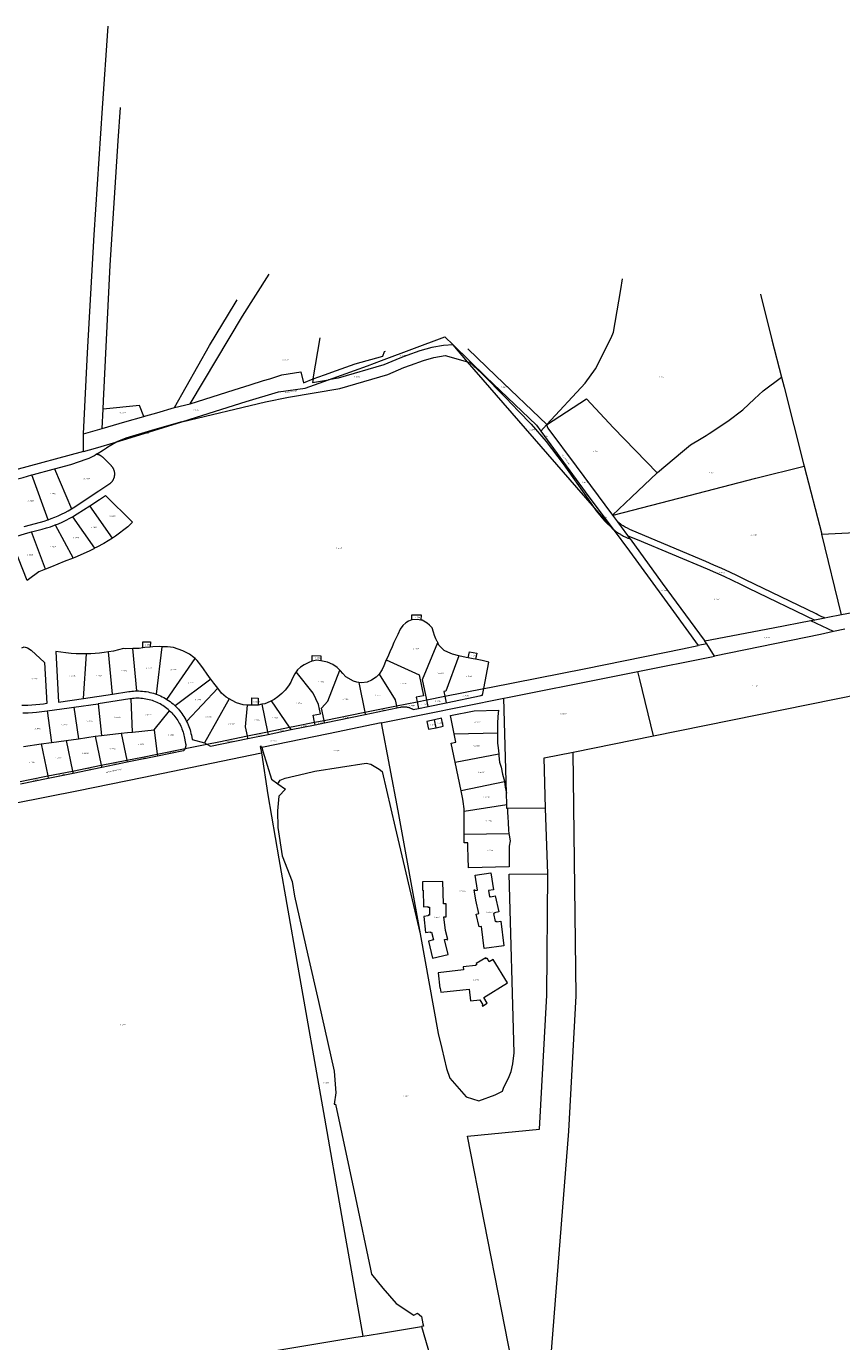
# Model space of a CAD drawing. Header units: metres. Extents: x 200548 to 205192, y 394703 to 399160.
# Tile 7 of 38: x 201547 to 202102, y 397797 to 398695. Entities that reach past the tile are written whole.
import ezdxf
from ezdxf.enums import TextEntityAlignment as Align
from ezdxf.lldxf.tags import DXFTag

# ---------------------------------------------------------------- set-up
doc = ezdxf.new("R2010")
doc.units = ezdxf.units.M
doc.layers.get('0').update_dxf_attribs({"lineweight": 25})
for name, color, linetype, lineweight in [('B-WE-KG-GRENS_PERCEEL-G', 150, 'KG-PERCEEL', 18), ('B-WE-KG-GRENS_PERCEEL-S', 150, 'Continuous', 25), ('B-WE-OG-BEBOUWING_STRAATNAAM-T18', 10, 'Continuous', 18)]:
    doc.layers.add(name, color=color, linetype=linetype, lineweight=lineweight)
doc.styles.add('NLCS-ISO', font='NLCS-ISO.ttf')
doc.styles.add('NLCS-ISO-M500-T18', font='NLCS-ISO.ttf', dxfattribs={"height": 0.9})
doc.styles.get("Standard").update_dxf_attribs({"font": 'NLCS-ISO.ttf'})
tags = doc.linetypes.add('KG-PERCEEL', pattern='A,5.5,-2,["P",Standard,S=1.8,R=0,X=-0.5,Y=-0.9],-2,5.5,-2,[5,NLCS.shx,S=0.75,R=0,X=0,Y=0],-2', length=19).pattern_tags.tags
tags[6] = DXFTag(74, 10)

# ---------------------------------------------------------------- blocks, each defined once
blk = doc.blocks.new('SKG-PERCEELNUMMER-SO')
at = {"style": 'NLCS-ISO', "oblique": 10, "flags": 1}
for tag, p in [('GEMEENTECODE', (0, 2.6)), ('PERCEELGROOTTE', (0, -2.4))]:
    blk.add_attdef(tag, text='', height=1.8, dxfattribs=at).set_placement(p, align=Align.MIDDLE_CENTER)
at = {"style": 'NLCS-ISO', "oblique": 10}
blk.add_attdef('SECTIE', text='', height=1.8, dxfattribs=at).set_placement((-0.5, 0), align=Align.MIDDLE_RIGHT)
blk.add_attdef('PERCEELNUMMER', text='', height=1.8, dxfattribs=at).set_placement((0.5, 0), align=Align.MIDDLE_LEFT)

msp = doc.modelspace()

# ---------------------------------------------------------------- linework, layer by layer
at = {"layer": 'B-WE-KG-GRENS_PERCEEL-G', "flags": 128}
for points in [[(201585.487, 398416.839), (201588.255, 398472.083), (201592.834, 398552.685), (201598.462, 398638.941), (201602.289, 398694.854)], [(201599.24, 398439.436), (201603.736, 398531.962), (201609.163, 398616.659), (201610.7, 398639.527)], [(201658.155, 398437.225), (201694.029, 398497.107), (201712.173, 398525.753)], [(201901.408, 398423.167), (201927.598, 398451.31), (201934.631, 398461.203), (201945.369, 398482.367), (201946.805, 398486.138), (201948.07, 398492.816), (201951.789, 398515.231), (201952.938, 398522.568)], [(202047.11, 398512.164), (202054.772, 398480.869), (202061.418, 398455.477)], [(201647.524, 398434.68), (201671.461, 398477.053), (201688.863, 398506.078), (201690.2, 398508.353)], [(201742.139, 398454.378), (201746.997, 398482.31)], [(201752.519, 398453.623), (201779.197, 398463.308), (201788.732, 398466.922), (201831.932, 398482.898), (201837.49, 398477.489)], [(201837.49, 398477.489), (201830.964, 398477.114), (201823.084, 398475.671), (201814.897, 398473.463), (201806.069, 398470.282), (201801.323, 398468.436), (201790.359, 398463.851), (201759.114, 398454.758), (201752.519, 398453.623)], [(201847.452, 398466.007), (201837.49, 398477.489)], [(201837.49, 398477.489), (201859.805, 398455.772), (201894.338, 398422.765), (201897.284, 398418.733)], [(201847.569, 398474.758), (201866.623, 398456.494), (201901.408, 398423.167)], [(201652.646, 398424.957), (201709.593, 398438.607), (201725.361, 398441.848), (201760.301, 398447.859), (201793.06, 398457.393), (201804.024, 398461.978), (201808.442, 398463.696), (201817.27, 398466.878), (201824.344, 398468.786), (201832.225, 398470.228), (201847.452, 398466.007)], [(201742.139, 398454.378), (201749.785, 398457.136), (201758.111, 398460.14), (201770.702, 398464.673), (201789.617, 398469.842), (201790.657, 398472.99), (201791.418, 398473.263)], [(201847.452, 398466.007), (201848.623, 398465.682), (201856.982, 398458.32), (201873.538, 398441.491), (201882.102, 398432.247), (201890.867, 398423.406), (201900.971, 398411.549), (201912.53, 398396.308), (201929.722, 398372.182), (201932.621, 398367.842)], [(201932.621, 398367.842), (201847.452, 398466.007)], [(201658.155, 398437.225), (201673.209, 398441.995), (201688.324, 398446.784), (201699.194, 398450.229), (201708.365, 398453.135), (201712.512, 398454.449), (201720.784, 398457.07), (201733.658, 398459.078), (201735.452, 398451.579), (201742.139, 398454.378)], [(201652.646, 398424.957), (201658.356, 398426.728), (201696.423, 398438.914), (201718.494, 398445.466), (201736.684, 398447.875), (201752.519, 398453.623)], [(201742.139, 398454.378), (201741.684, 398451.759), (201752.519, 398453.623)], [(201976.607, 398390.177), (201976.863, 398390.419), (201993.869, 398404.853), (201999.343, 398409.403), (202006.693, 398413.69), (202010.028, 398415.766), (202012.223, 398417.058), (202024.845, 398425.389), (202034.969, 398433.305), (202042.966, 398440.657), (202048.831, 398446.174), (202061.418, 398455.477)], [(202061.418, 398455.477), (202063.22, 398448.598), (202076.453, 398396.381), (202076.873, 398394.755)], [(201598.958, 398433.629), (201599.24, 398439.436)], [(201901.243, 398422.989), (201928.395, 398440.784), (201946.875, 398420.968), (201976.607, 398390.177)], [(201598.319, 398420.484), (201598.958, 398433.629)], [(201626.63, 398428.652), (201623.789, 398436.082), (201598.958, 398433.629)], [(201627.936, 398429.029), (201635.451, 398431.197), (201647.524, 398434.68)], [(201647.524, 398434.68), (201658.155, 398437.225)], [(201585.487, 398416.839), (201598.319, 398420.484)], [(201598.319, 398420.484), (201613.785, 398424.946), (201626.63, 398428.652)], [(201652.646, 398424.957), (201634.121, 398419.862), (201614.442, 398413.855), (201607.604, 398411.131)], [(201607.604, 398411.131), (201618.074, 398414.236), (201652.646, 398424.957)], [(201626.63, 398428.652), (201627.936, 398429.029)], [(201897.284, 398418.733), (201901.243, 398422.989)], [(201901.243, 398422.989), (201901.408, 398423.167)], [(201901.243, 398422.989), (201902.161, 398420.741), (201921.489, 398394.793), (201946.299, 398361.268)], [(201585.475, 398404.846), (201585.49, 398411.84), (201585.487, 398416.839)], [(201897.284, 398418.733), (201930.061, 398373.898), (201946.645, 398351.678)], [(201585.475, 398404.846), (201538.404, 398391.977), (201485.622, 398377.547), (201415.023, 398358.245), (201415.575, 398355.72)], [(201565.753, 398392.874), (201576.977, 398395.808), (201588.106, 398399.726), (201589.289, 398400.269), (201590.256, 398400.733), (201591.653, 398401.435), (201592.516, 398401.888), (201593.182, 398402.248), (201593.65, 398402.506), (201594.278, 398402.869)], [(201585.475, 398404.846), (201593.671, 398406.999), (201607.604, 398411.131)], [(201594.278, 398402.869), (201595.547, 398403.602), (201596.738, 398404.331), (201597.418, 398404.786), (201599.105, 398405.874), (201601.236, 398407.304), (201602.208, 398407.956), (201607.604, 398411.131)], [(201605.268, 398394.09), (201605.099, 398394.308), (201604.922, 398394.52), (201604.738, 398394.726), (201604.546, 398394.925), (201598.897, 398400.602), (201598.699, 398400.794), (201598.494, 398400.979), (201598.283, 398401.157), (201598.066, 398401.327), (201597.844, 398401.49), (201597.615, 398401.645), (201597.382, 398401.792), (201597.143, 398401.93), (201596.9, 398402.06), (201596.652, 398402.182), (201596.401, 398402.294), (201596.145, 398402.398), (201595.886, 398402.493), (201595.624, 398402.579), (201595.359, 398402.656), (201595.092, 398402.723), (201594.822, 398402.781), (201594.551, 398402.83), (201594.278, 398402.869)], [(201577.389, 398365.633), (201578.544, 398366.352), (201596.098, 398377.837), (201603.444, 398382.857), (201603.668, 398383.019), (201603.886, 398383.187), (201604.099, 398383.364), (201604.305, 398383.548), (201604.505, 398383.739), (201604.697, 398383.936), (201604.883, 398384.141), (201605.062, 398384.351), (201605.233, 398384.568), (201605.396, 398384.791), (201605.552, 398385.019), (201605.699, 398385.253), (201605.838, 398385.491), (201605.969, 398385.734), (201606.091, 398385.982), (201606.205, 398386.234), (201606.309, 398386.49), (201606.405, 398386.749), (201606.491, 398387.011), (201606.569, 398387.276), (201606.637, 398387.544), (201606.695, 398387.814), (201606.744, 398388.086), (201606.784, 398388.359), (201606.814, 398388.634), (201606.834, 398388.909), (201606.845, 398389.185), (201606.846, 398389.461), (201606.837, 398389.737), (201606.819, 398390.013), (201606.791, 398390.288), (201606.753, 398390.561), (201606.706, 398390.833), (201606.65, 398391.104), (201606.584, 398391.372), (201606.509, 398391.638), (201606.424, 398391.901), (201606.33, 398392.161), (201606.228, 398392.417), (201606.116, 398392.67), (201605.996, 398392.918), (201605.867, 398393.162), (201605.73, 398393.402), (201605.584, 398393.637), (201605.43, 398393.866), (201605.268, 398394.09)], [(201946.633, 398361.354), (201998.556, 398374.756), (202043.859, 398386.494), (202076.873, 398394.755)], [(202076.873, 398394.755), (202088.851, 398348.317)], [(201536.483, 398384.886), (201538.127, 398385.351), (201544.34, 398387.115), (201550.297, 398388.802)], [(201550.297, 398388.802), (201551.545, 398389.155), (201564.759, 398392.614), (201565.753, 398392.874)], [(201561.369, 398358.19), (201550.297, 398388.802)], [(201565.753, 398392.874), (201577.389, 398365.633)], [(201946.299, 398361.268), (201959.11, 398373.537), (201976.607, 398390.177)], [(201578.045, 398360.212), (201578.753, 398360.623), (201581.22, 398362.128), (201589.802, 398367.719)], [(201589.802, 398367.719), (201596.541, 398372.11), (201600.567, 398374.823), (201618.849, 398356.451), (201618.267, 398355.844), (201615.794, 398353.267), (201607.301, 398347.019), (201605.253, 398345.723)], [(201605.253, 398345.723), (201589.802, 398367.719)], [(201932.621, 398367.842), (201935.034, 398364.23), (201940.925, 398357.256), (201946.645, 398351.678)], [(201946.645, 398351.678), (201932.621, 398367.842)], [(201545.118, 398353.67), (201556.213, 398356.659), (201558.685, 398357.344), (201561.133, 398358.108), (201561.369, 398358.19)], [(201561.369, 398358.19), (201563.554, 398358.953), (201565.947, 398359.876), (201568.308, 398360.877), (201570.636, 398361.954), (201572.927, 398363.107), (201575.179, 398364.334), (201577.389, 398365.633)], [(201566.314, 398354.656), (201568.408, 398355.48), (201571.059, 398356.631), (201573.669, 398357.873), (201576.235, 398359.204), (201578.045, 398360.212)], [(201578.045, 398360.212), (201593.139, 398338.728)], [(201946.299, 398361.268), (201946.633, 398361.354)], [(201946.299, 398361.268), (201949.604, 398356.81)], [(201559.675, 398324.437), (201555.107, 398322.632), (201548.02, 398317.54), (201547.095, 398316.847), (201535.849, 398345.704), (201537.784, 398346.302), (201547.588, 398349.166), (201550.176, 398349.861)], [(201550.176, 398349.861), (201557.452, 398351.815), (201560.237, 398352.588), (201562.993, 398353.458), (201565.718, 398354.422), (201566.314, 398354.656)], [(201559.675, 398324.437), (201550.176, 398349.861)], [(201566.314, 398354.656), (201578.464, 398332.005)], [(201946.645, 398351.678), (201947.711, 398350.85), (201947.979, 398350.65), (201948.278, 398350.431), (201948.596, 398350.203), (201949.542, 398349.551), (201950.227, 398349.102), (201950.794, 398348.745), (201951.189, 398348.504), (201951.604, 398348.256), (201951.744, 398348.174), (201952.048, 398347.999), (201952.619, 398347.679), (201952.929, 398347.51), (201953.129, 398347.403), (201953.767, 398347.071), (201954.22, 398346.843), (201954.894, 398346.517), (201955.25, 398346.351), (201955.673, 398346.158), (201955.804, 398346.1), (201956.281, 398345.892), (201956.637, 398345.742), (201957.004, 398345.589), (201957.697, 398345.302), (201958.082, 398345.206)], [(201946.645, 398351.678), (201957.728, 398336.829), (201987.823, 398295.576), (202004.726, 398272.326)], [(201949.604, 398356.81), (201952.199, 398353.309), (201956.483, 398347.409)], [(201959.691, 398350.934), (201958.067, 398351.621), (201956.476, 398352.38), (201954.92, 398353.21), (201953.403, 398354.108), (201951.928, 398355.074), (201950.497, 398356.104), (201949.604, 398356.81)], [(202009.845, 398329.653), (201959.691, 398350.934)], [(202088.851, 398348.317), (202134.243, 398350.677), (202137.952, 398350.841)], [(201605.253, 398345.723), (201599.438, 398342.044), (201594.575, 398339.482), (201593.139, 398338.728)], [(201956.483, 398347.409), (201958.082, 398345.206)], [(201956.483, 398347.409), (201957.798, 398346.787), (201959.514, 398346.056), (201961.257, 398345.392), (201963.024, 398344.798)], [(201958.082, 398345.206), (201958.148, 398345.115)], [(201958.148, 398345.115), (201980.081, 398314.903), (202008.775, 398276.133), (202009.199, 398275.456)], [(201963.024, 398344.798), (202010.65, 398324.794)], [(202102.296, 398293.298), (202088.851, 398348.317)], [(201578.464, 398332.005), (201572.462, 398329.665), (201563.647, 398326.007), (201559.675, 398324.437)], [(201593.139, 398338.728), (201592.624, 398338.457), (201589.495, 398336.813), (201579.63, 398332.459), (201578.464, 398332.005)], [(202036.877, 398317.302), (202031.524, 398319.887), (202026.143, 398322.415), (202020.736, 398324.886), (202015.303, 398327.298), (202009.845, 398329.653)], [(202010.65, 398324.794), (202016.376, 398322.24), (202022.079, 398319.633), (202027.757, 398316.973), (202033.411, 398314.262), (202039.039, 398311.499)], [(202085.045, 398294.005), (202036.877, 398317.302)], [(202039.039, 398311.499), (202084.126, 398289.779)], [(202146.3, 398301.771), (202142.987, 398301.143), (202102.296, 398293.298)], [(201809.5, 398290), (201807.1, 398289), (201805.3, 398287.8), (201803.2, 398286.1), (201801.4, 398283.5), (201799.8, 398279.9), (201798.3, 398276.8), (201797.2, 398274.5), (201795.9, 398271.6), (201794.4, 398268.1), (201793, 398264.7), (201791.912, 398262.523)], [(201809.5, 398290), (201809.389, 398293.317), (201815.724, 398293.352), (201815.563, 398289.776)], [(201815.563, 398289.776), (201813.3, 398290.2), (201809.5, 398290)], [(201827.094, 398274.534), (201826.9, 398275), (201826.77, 398275.224), (201825.8, 398276.9), (201824.8, 398279.3), (201824.1, 398281.6), (201823.2, 398284.5), (201821.4, 398286.3), (201819.9, 398287.6), (201816.5, 398289.6), (201815.563, 398289.776)], [(202081.528, 398289.276), (202055.78, 398284.289), (202009.199, 398275.456)], [(202084.126, 398289.779), (202081.528, 398289.276)], [(202096.869, 398281.859), (202081.528, 398289.276)], [(202091.066, 398291.123), (202084.126, 398289.779)], [(202091.066, 398291.123), (202090.215, 398291.42), (202088.874, 398291.966), (202087.564, 398292.58), (202086.286, 398293.26), (202085.045, 398294.005)], [(202093.111, 398291.519), (202091.066, 398291.123)], [(202102.296, 398293.298), (202093.111, 398291.519)], [(202096.869, 398281.859), (202087.939, 398279.995), (202015.649, 398265.136)], [(202104.691, 398283.492), (202096.869, 398281.859)], [(201543.444, 398270.868), (201545.056, 398271.395), (201547.46, 398270.884), (201549.921, 398269.257), (201558.923, 398260.875), (201560.467, 398232.767), (201558.159, 398232.43), (201555.841, 398232.162), (201553.072, 398231.852), (201550.293, 398231.638), (201547.509, 398231.521), (201544.722, 398231.5), (201543.565, 398231.531)], [(201587.506, 398266.632), (201584.021, 398266.634), (201580.537, 398266.754), (201577.06, 398266.993), (201573.593, 398267.35), (201570.14, 398267.826), (201566.705, 398268.418), (201568.605, 398233.858), (201585.45, 398236.223)], [(201602.516, 398267.993), (201599.533, 398267.544), (201596.538, 398267.183), (201593.533, 398266.911), (201590.522, 398266.727), (201587.506, 398266.632)], [(201619.268, 398270.29), (201614.3, 398270.2), (201612.867, 398270.266), (201609.444, 398269.389), (201605.992, 398268.631), (201602.516, 398267.993)], [(201605.217, 398239.187), (201602.516, 398267.993)], [(201626.047, 398270.802), (201623.5, 398270.4), (201619.268, 398270.29)], [(201621.936, 398241.419), (201619.268, 398270.29)], [(201626.047, 398270.802), (201626.031, 398274.941), (201628.656, 398274.906), (201631.211, 398275.011), (201631.016, 398271.275)], [(201631.016, 398271.275), (201627.3, 398271), (201626.047, 398270.802)], [(201639.048, 398271.603), (201637.2, 398271.7), (201632.7, 398271.4), (201631.016, 398271.275)], [(201639.048, 398271.603), (201635.129, 398239.154)], [(201661.574, 398263.594), (201660.8, 398264.3), (201657.9, 398266.6), (201653.3, 398268.8), (201650.1, 398270), (201646.9, 398271), (201642.9, 398271.4), (201639.048, 398271.603)], [(201819.542, 398235.28), (201816.671, 398249.188), (201827.094, 398274.534)], [(201841.5, 398265.4), (201837.1, 398266.4), (201833.9, 398267.8), (201831.4, 398269.1), (201829.3, 398271), (201827.9, 398272.6), (201827.094, 398274.534)], [(201847.871, 398264.03), (201848.729, 398268.047), (201853.629, 398267.137), (201852.806, 398263.079)], [(201858.402, 398243.041), (201862.259, 398243.811), (201928.037, 398256.823), (201994.038, 398270.179), (202004.726, 398272.326)], [(202010.446, 398273.474), (202004.726, 398272.326)], [(202010.446, 398273.474), (202009.199, 398275.456)], [(202015.649, 398265.136), (202010.446, 398273.474)], [(201585.45, 398236.223), (201587.506, 398266.632)], [(201642.357, 398235.607), (201661.574, 398263.594)], [(201672.433, 398249.386), (201672.2, 398249.7), (201669.8, 398252.9), (201667.4, 398256.5), (201665.6, 398258.9), (201663.1, 398262.2), (201661.574, 398263.594)], [(201741.491, 398261.829), (201741.3, 398261.8), (201739.1, 398260.8), (201735.9, 398259.2), (201733.5, 398257.6), (201731.4, 398255.7), (201730.547, 398254.468)], [(201741.491, 398261.829), (201741.482, 398265.528), (201747.362, 398265.423), (201747.26, 398261.959)], [(201747.26, 398261.959), (201744.6, 398262.3), (201741.491, 398261.829)], [(201760.392, 398255.508), (201758.4, 398257.5), (201755.5, 398259.4), (201751.9, 398261), (201748.5, 398261.8), (201747.26, 398261.959)], [(201791.912, 398262.523), (201791.413, 398261.525), (201790.2, 398258.5), (201789.2, 398256.1), (201787.2, 398252.9)], [(201791.912, 398262.523), (201814.49, 398252.332), (201817.418, 398238.151), (201812.325, 398237.099), (201812.972, 398233.968)], [(201841.5, 398265.4), (201832.547, 398241.275), (201831.276, 398241.012), (201831.948, 398237.758)], [(201847.871, 398264.03), (201846.4, 398264.3), (201841.5, 398265.4)], [(201852.806, 398263.079), (201851.3, 398263.4), (201847.871, 398264.03)], [(201858.402, 398243.041), (201861.824, 398261.091), (201857.4, 398262.1), (201852.806, 398263.079)], [(201963.5, 398254.66), (202013.728, 398264.743), (202015.649, 398265.136)], [(201730.547, 398254.468), (201729.6, 398253.1), (201727.8, 398249.7), (201726.8, 398247.5), (201725.3, 398244.8), (201723.1, 398242), (201720.7, 398239.6), (201718, 398237.3), (201715.5, 398235.6), (201713.665, 398234.612)], [(201743.042, 398219.994), (201742.044, 398224.825), (201747.136, 398225.876), (201745.854, 398232.086), (201742.237, 398239.96), (201730.547, 398254.468)], [(201749.611, 398221.307), (201747.911, 398229.542), (201752.071, 398234.538), (201760.392, 398255.508)], [(201773.197, 398247.184), (201772, 398247.3), (201769.7, 398248), (201764.5, 398251), (201762.3, 398253.4), (201760.7, 398255.2), (201760.392, 398255.508)], [(201787.2, 398252.9), (201786.502, 398252.265), (201785, 398250.9), (201782, 398248.7), (201779, 398247.5), (201775.1, 398247), (201773.197, 398247.184)], [(201787.2, 398252.9), (201798.04, 398235.367), (201798.908, 398231.16)], [(201872.034, 398236.541), (201874.543, 398237.007), (201942.956, 398250.536), (201963.5, 398254.66)], [(201974.22, 398210.784), (201964.807, 398249.31), (201963.5, 398254.66)], [(201605.217, 398239.187), (201616.352, 398240.945), (201617.462, 398241.106), (201618.577, 398241.235), (201619.695, 398241.33), (201620.815, 398241.391), (201621.936, 398241.419)], [(201621.936, 398241.419), (201623.21, 398241.41), (201624.483, 398241.357), (201625.753, 398241.262), (201627.02, 398241.123), (201628.281, 398240.941), (201629.535, 398240.717), (201630.78, 398240.45), (201632.016, 398240.141), (201633.241, 398239.791), (201634.453, 398239.398), (201635.129, 398239.154)], [(201672.433, 398249.386), (201647.944, 398231.28)], [(201655.867, 398220.649), (201677.039, 398243.249)], [(201677.039, 398243.249), (201674.5, 398246.6), (201672.433, 398249.386)], [(201684.834, 398235.98), (201682.7, 398237.2), (201679.6, 398239.9), (201677.039, 398243.249)], [(201773.197, 398247.184), (201777.394, 398226.861)], [(201831.948, 398237.758), (201858.402, 398243.041)], [(201832.853, 398233.374), (201856.688, 398238.296), (201856.643, 398238.516), (201857.23, 398238.637), (201857.276, 398238.417), (201857.535, 398238.47), (201858.402, 398243.041)], [(201579.05, 398230.272), (201595.483, 398232.647), (201595.633, 398232.669)], [(201585.45, 398236.223), (201605.217, 398239.187)], [(201617.931, 398236.125), (201617.146, 398236.008), (201595.633, 398232.669)], [(201595.633, 398232.669), (201597.906, 398211.048)], [(201644.193, 398227.945), (201643.341, 398228.695), (201642.462, 398229.415), (201641.559, 398230.105), (201640.632, 398230.762), (201639.683, 398231.386), (201638.712, 398231.977), (201637.722, 398232.533), (201636.713, 398233.054), (201635.686, 398233.54), (201634.642, 398233.99), (201633.584, 398234.403), (201632.512, 398234.778), (201631.427, 398235.116), (201630.331, 398235.416), (201629.226, 398235.677), (201628.112, 398235.899), (201626.99, 398236.083), (201625.863, 398236.227), (201624.732, 398236.331), (201623.598, 398236.396), (201622.462, 398236.421), (201621.326, 398236.407), (201620.192, 398236.352), (201619.059, 398236.258), (201617.931, 398236.125)], [(201618.955, 398213.26), (201617.931, 398236.125)], [(201635.129, 398239.154), (201635.651, 398238.965), (201636.834, 398238.492), (201638, 398237.978), (201639.147, 398237.426), (201640.276, 398236.834), (201641.383, 398236.205), (201642.357, 398235.607)], [(201642.357, 398235.607), (201642.469, 398235.538), (201643.531, 398234.835), (201644.569, 398234.096), (201645.581, 398233.323), (201646.566, 398232.515), (201647.524, 398231.675), (201647.944, 398231.28)], [(201684.834, 398235.98), (201668.034, 398205.969)], [(201697.374, 398231.721), (201694.3, 398232), (201689.9, 398233.4), (201686.9, 398234.8), (201684.834, 398235.98)], [(201697.259, 398210.735), (201695.984, 398216.913), (201697.374, 398231.721)], [(201700.328, 398231.654), (201698.7, 398231.6), (201697.374, 398231.721)], [(201700.328, 398231.654), (201700.398, 398236.623), (201704.528, 398236.483), (201704.7, 398231.8)], [(201704.7, 398231.8), (201700.328, 398231.654)], [(201707.197, 398232.299), (201704.7, 398231.8)], [(201713.665, 398234.612), (201712.9, 398234.2), (201709.2, 398232.7), (201707.197, 398232.299)], [(201707.197, 398232.299), (201711.082, 398213.544)], [(201726.1, 398216.595), (201713.665, 398234.612)], [(201788.531, 398219.707), (201817.982, 398225.531), (201872.034, 398236.541)], [(201798.908, 398231.16), (201812.972, 398233.968)], [(201812.972, 398233.968), (201819.542, 398235.28)], [(201812.972, 398233.968), (201813.903, 398229.461)], [(201819.542, 398235.28), (201831.948, 398237.758)], [(201820.464, 398230.816), (201819.542, 398235.28)], [(201820.464, 398230.816), (201832.853, 398233.374)], [(201831.948, 398237.758), (201832.853, 398233.374)], [(201873.897, 398171.574), (201872.034, 398236.541)], [(201974.22, 398210.784), (202115.471, 398239.376)], [(201544.171, 398226.516), (201544.936, 398226.498), (201547.814, 398226.527), (201550.689, 398226.653), (201553.559, 398226.876), (201560.704, 398227.816)], [(201560.704, 398227.816), (201575.829, 398229.806), (201579.05, 398230.272)], [(201560.704, 398227.816), (201563.715, 398206.27)], [(201579.05, 398230.272), (201582.046, 398208.832)], [(201633.731, 398214.813), (201644.193, 398227.945)], [(201644.193, 398227.945), (201644.986, 398227.198), (201645.753, 398226.425), (201646.494, 398225.627), (201647.208, 398224.804), (201647.893, 398223.958), (201648.55, 398223.09), (201649.178, 398222.2), (201649.775, 398221.289), (201650.341, 398220.359), (201650.876, 398219.411), (201651.379, 398218.445), (201651.85, 398217.462), (201652.287, 398216.465), (201652.69, 398215.453), (201653.06, 398214.429), (201653.394, 398213.393), (201653.694, 398212.346), (201653.959, 398211.29), (201654.188, 398210.225), (201655.106, 398205.582), (201655.146, 398205.408), (201655.181, 398205.232), (201655.209, 398205.055), (201655.231, 398204.878), (201655.247, 398204.699), (201655.257, 398204.52), (201655.261, 398204.341), (201655.259, 398204.162), (201655.251, 398203.983), (201655.236, 398203.805), (201655.215, 398203.627), (201655.188, 398203.45), (201655.156, 398203.274), (201655.117, 398203.099), (201655.072, 398202.925), (201655.021, 398202.754), (201654.964, 398202.584), (201654.902, 398202.416), (201654.747, 398202.15)], [(201647.944, 398231.28), (201648.452, 398230.802), (201649.35, 398229.898), (201650.216, 398228.965), (201651.051, 398228.002), (201651.852, 398227.012), (201652.62, 398225.995), (201653.34, 398224.971), (201654.026, 398223.923), (201654.676, 398222.852), (201655.29, 398221.761), (201655.867, 398220.649)], [(201749.611, 398221.307), (201777.394, 398226.861)], [(201749.94, 398219.716), (201777.686, 398225.446)], [(201777.394, 398226.861), (201788.78, 398229.137), (201798.908, 398231.16)], [(201777.394, 398226.861), (201777.686, 398225.446)], [(201777.686, 398225.446), (201799.172, 398229.883)], [(201798.908, 398231.16), (201799.172, 398229.883)], [(201799.172, 398229.883), (201801.488, 398230.361), (201801.903, 398230.439), (201802.32, 398230.502), (201802.74, 398230.551), (201803.16, 398230.586), (201803.582, 398230.605), (201804.004, 398230.61), (201804.426, 398230.601), (201804.847, 398230.576), (201805.268, 398230.537), (201805.686, 398230.483), (201806.103, 398230.415), (201806.517, 398230.332), (201806.928, 398230.235), (201807.335, 398230.123), (201807.738, 398229.998), (201808.136, 398229.858), (201808.529, 398229.705), (201808.917, 398229.538), (201809.299, 398229.357), (201809.674, 398229.163), (201810.042, 398228.957), (201810.402, 398228.738), (201813.903, 398229.461)], [(201813.903, 398229.461), (201820.464, 398230.816)], [(201825.911, 398216.341), (201830.805, 398217.365), (201829.698, 398222.723), (201824.801, 398221.712)], [(201838.328, 398212.071), (201835.718, 398224.713), (201851.927, 398227.946), (201868.423, 398228.306), (201868.2, 398226.3), (201868.1, 398223.8), (201867.8, 398219.5), (201867.9, 398216.4), (201867.8, 398213.5), (201867.8, 398212.725)], [(201618.955, 398213.26), (201633.731, 398214.813)], [(201633.731, 398214.813), (201635.833, 398198.351)], [(201655.867, 398220.649), (201656.407, 398219.519), (201656.909, 398218.372), (201657.372, 398217.208), (201657.796, 398216.03), (201658.181, 398214.838), (201658.525, 398213.634), (201658.83, 398212.419), (201659.093, 398211.195), (201659.685, 398208.2), (201668.034, 398205.969)], [(201711.082, 398213.544), (201726.1, 398216.595)], [(201711.45, 398211.768), (201727.189, 398215.018)], [(201726.1, 398216.595), (201729.627, 398217.312), (201743.042, 398219.994)], [(201727.189, 398215.018), (201726.1, 398216.595)], [(201727.189, 398215.018), (201743.379, 398218.362)], [(201743.042, 398219.994), (201749.611, 398221.307)], [(201743.379, 398218.362), (201743.042, 398219.994)], [(201743.379, 398218.362), (201749.94, 398219.716)], [(201749.94, 398219.716), (201749.611, 398221.307)], [(201788.557, 398219.568), (201752.689, 398212.157)], [(201788.531, 398219.707), (201788.557, 398219.568)], [(201788.557, 398219.568), (201799.837, 398159.514), (201815.094, 398075.655)], [(201824.801, 398221.712), (201819.562, 398220.63), (201820.674, 398215.245), (201825.911, 398216.341)], [(201825.911, 398216.341), (201824.801, 398221.712)], [(201544.551, 398203.592), (201556.651, 398205.283)], [(201556.651, 398205.283), (201563.715, 398206.27)], [(201556.651, 398205.283), (201561.173, 398183.381)], [(201563.715, 398206.27), (201573.737, 398207.67)], [(201573.737, 398207.67), (201582.046, 398208.832)], [(201573.737, 398207.67), (201578.054, 398186.765)], [(201582.046, 398208.832), (201593.544, 398210.438)], [(201593.544, 398210.438), (201597.906, 398211.048)], [(201593.544, 398210.438), (201597.623, 398190.687)], [(201597.906, 398211.048), (201611.272, 398212.605)], [(201611.272, 398212.605), (201615.609, 398213.11), (201618.955, 398213.26)], [(201611.272, 398212.605), (201615.076, 398194.186)], [(201654.747, 398202.15), (201669.556, 398205.125)], [(201668.034, 398205.969), (201669.556, 398205.125)], [(201669.556, 398205.125), (201677.845, 398206.79), (201697.259, 398210.735)], [(201669.556, 398205.125), (201672.194, 398203.662), (201697.635, 398208.916)], [(201697.259, 398210.735), (201711.082, 398213.544)], [(201697.635, 398208.916), (201697.259, 398210.735)], [(201697.635, 398208.916), (201711.45, 398211.768)], [(201752.689, 398212.157), (201707.226, 398202.753)], [(201711.082, 398213.544), (201711.45, 398211.768)], [(201838.967, 398192.772), (201836.296, 398205.706), (201839.506, 398206.368), (201838.328, 398212.071)], [(201838.328, 398212.071), (201867.8, 398212.725)], [(201867.8, 398212.725), (201867.8, 398209.5), (201867.8, 398205.7), (201868.2, 398202.5), (201868.656, 398198.397)], [(201919.469, 398199.702), (201974.22, 398210.784)], [(201460.64, 398148.6), (201538.589, 398164.762), (201582.2, 398173.559), (201625.456, 398182.453), (201706.867, 398199.125)], [(201615.076, 398194.186), (201625.742, 398196.324), (201635.833, 398198.351)], [(201636.01, 398196.97), (201615.381, 398192.709)], [(201635.334, 397699.127), (201778.182, 397589.178), (201896.504, 397687.222), (201916.346, 397941.075), (201921.338, 398033.394), (201919.469, 398199.702)], [(201635.833, 398198.351), (201654.747, 398202.15)], [(201635.833, 398198.351), (201636.01, 398196.97)], [(201654.747, 398202.15), (201654.681, 398201.927), (201654.596, 398201.769), (201654.506, 398201.614), (201654.41, 398201.462), (201654.31, 398201.314), (201654.204, 398201.17), (201654.094, 398201.029), (201653.978, 398200.892), (201653.858, 398200.758), (201653.734, 398200.63), (201636.01, 398196.97)], [(201706.988, 398203.598), (201705.966, 398203.396), (201706.867, 398199.125)], [(201706.867, 398199.125), (201711.273, 398170.634), (201718.797, 398126.781), (201731.102, 398056.842), (201749.798, 397949.911), (201761.506, 397883.629), (201776.068, 397801.249)], [(201706.988, 398203.598), (201707.226, 398202.753)], [(201707.226, 398202.753), (201707.907, 398200.324), (201713.744, 398181.11), (201717.959, 398178.103)], [(201838.967, 398192.772), (201868.656, 398198.397)], [(201868.656, 398198.397), (201868.8, 398197.1), (201869.2, 398192.9), (201870.2, 398189.5), (201871.2, 398184.7), (201872.6, 398179.9), (201872.64, 398179.475)], [(201900.492, 398161.525), (201899.513, 398195.663), (201919.469, 398199.702)], [(201578.054, 398186.765), (201597.623, 398190.687)], [(201597.949, 398189.109), (201578.403, 398185.073)], [(201597.623, 398190.687), (201615.076, 398194.186)], [(201597.623, 398190.687), (201597.949, 398189.109)], [(201615.381, 398192.709), (201597.949, 398189.109)], [(201615.076, 398194.186), (201615.381, 398192.709)], [(201717.959, 398178.103), (201719.583, 398180.577), (201723.105, 398181.8), (201736.766, 398185.023), (201743.19, 398186.612), (201778.227, 398192.142), (201781.473, 398191.541), (201787.072, 398188.063), (201789.085, 398186.464), (201798.118, 398148.164), (201815.094, 398075.655)], [(201842.986, 398173.308), (201838.967, 398192.772)], [(201542.288, 398179.596), (201548.902, 398180.921), (201561.173, 398183.381)], [(201561.543, 398181.591), (201542.681, 398177.695)], [(201561.173, 398183.381), (201578.054, 398186.765)], [(201561.173, 398183.381), (201561.543, 398181.591)], [(201578.403, 398185.073), (201561.543, 398181.591)], [(201578.054, 398186.765), (201578.403, 398185.073)], [(201717.959, 398178.103), (201723.165, 398174.388), (201718.814, 398169.587), (201717.708, 398159.542), (201718.095, 398148.239), (201721.081, 398128.941), (201727.796, 398111.387), (201729.446, 398101.368), (201738.575, 398061.06), (201745.684, 398029.456), (201756.404, 397982.07), (201757.585, 397967.282), (201756.473, 397959.58), (201757.386, 397959.517), (201771.052, 397895.498), (201781.148, 397846.927), (201781.916, 397843.57), (201789.514, 397833.996), (201798.624, 397823.493), (201810.71, 397815.542), (201813.319, 397816.983), (201815.983, 397814.721), (201816.831, 397809.537), (201817.271, 397808.111), (201815.968, 397807.894)], [(201872.64, 398179.475), (201842.986, 398173.308)], [(201872.64, 398179.475), (201873, 398175.7), (201873.897, 398171.574)], [(201845.149, 398159.395), (201845.071, 398160.938), (201844.927, 398162.628), (201844.726, 398164.313), (201844.468, 398165.99), (201844.153, 398167.658), (201842.986, 398173.308)], [(201874.118, 398163.87), (201873.897, 398171.574)], [(201845.149, 398159.395), (201874.118, 398163.87)], [(201874.646, 398161.222), (201874.194, 398161.217), (201874.118, 398163.87)], [(201900.492, 398161.525), (201874.646, 398161.222)], [(201874.646, 398161.222), (201874.7, 398158.8), (201874.8, 398155.3), (201875, 398151.7), (201875.3, 398146.4), (201875.636, 398144.18)], [(201902.204, 398116.696), (201900.492, 398161.525)], [(201845.186, 398143.775), (201845.186, 398157.546), (201845.157, 398159.243), (201845.149, 398159.395)], [(201875.636, 398144.18), (201875.8, 398143.1), (201876.4, 398139.1), (201875.8, 398135.5), (201875.8, 398131.5), (201875.8, 398123.9), (201875.689, 398121.786), (201875.665, 398121.335), (201848.091, 398120.699), (201847.771, 398127.862), (201847.591, 398135.029), (201847.644, 398137.867), (201845.186, 398137.867), (201845.186, 398143.775)], [(201845.186, 398143.775), (201875.636, 398144.18)], [(201815.094, 398075.655), (201827.446, 398007.791), (201829.902, 397997.463), (201832.973, 397983.727), (201835.328, 397977.154), (201846.387, 397964.388), (201855.09, 397961.695), (201866.214, 397965.873), (201871.222, 397968.299), (201872.172, 397971.028), (201875.249, 397977.28), (201877.136, 397981.823), (201878.322, 397987.033), (201879.129, 397994.481), (201875.7, 398116.338), (201902.204, 398116.696)], [(201831.436, 397753.3), (201882.149, 397760.225), (201847.25, 397937.707), (201896.388, 397942.394), (201901.332, 398033.822), (201902.204, 398116.696)], [(201592.286, 397730.597), (201632.949, 397777.442), (201696.284, 397788.052), (201771.158, 397800.426), (201776.068, 397801.249)], [(201776.068, 397801.249), (201787.292, 397803.132), (201815.968, 397807.894)], [(201815.968, 397807.894), (201826.705, 397771.23), (201826.513, 397768.037), (201831.436, 397753.3)]]:
    msp.add_lwpolyline(points, dxfattribs=at)
for points in [[(201851.94, 398105.622), (201852.385, 398105.691), (201852.464, 398105.177), (201854.075, 398105.425), (201852.487, 398115.758), (201863.311, 398117.422), (201865.098, 398105.794), (201861.643, 398105.263), (201862.3, 398100.983), (201863.289, 398101.205), (201863.368, 398100.855), (201866.304, 398101.515), (201868.713, 398090.782), (201865.777, 398090.123), (201865.874, 398089.692), (201864.973, 398089.49), (201866.156, 398084.219), (201867.045, 398084.33), (201867.089, 398083.979), (201870.071, 398084.351), (201872.183, 398067.472), (201858.697, 398065.789), (201856.828, 398080.764), (201855.234, 398080.406), (201853.294, 398089.051), (201855.084, 398089.453), (201852.996, 398098.754)], [(201816.56, 398111.155), (201816.673, 398105.386), (201817.116, 398105.395), (201817.342, 398094.2), (201820.351, 398094.26), (201820.359, 398093.863), (201821.384, 398093.884), (201821.493, 398088.47), (201820.491, 398088.352), (201820.537, 398087.958), (201817.548, 398087.607), (201818.83, 398076.682), (201821.82, 398077.033), (201821.867, 398076.633), (201822.849, 398076.748), (201824.114, 398071.593), (201820.72, 398070.74), (201823.6, 398058.999), (201834.239, 398061.608), (201831.753, 398071.743), (201833.336, 398072.131), (201833.455, 398071.646), (201833.892, 398071.753), (201832.358, 398078.006), (201831.261, 398087.352), (201832.908, 398087.385), (201832.729, 398096.243), (201830.894, 398096.206), (201830.586, 398111.438)], [(201827.282, 398049.197), (201828.474, 398038.684), (201828.827, 398038.724), (201829.16, 398035.788), (201848.52, 398037.943), (201849.415, 398030.055), (201855.732, 398030.771), (201857.888, 398027.248), (201857.248, 398026.857), (201857.509, 398026.43), (201860.814, 398028.453), (201858.481, 398032.246), (201874.738, 398042.197), (201864.93, 398058.22), (201862.218, 398056.56), (201860.716, 398059.012), (201860.256, 398058.731), (201859.842, 398059.408), (201853.198, 398055.341), (201853.615, 398054.659), (201852.774, 398054.151), (201844.375, 398053.198), (201844.605, 398051.171)]]:
    msp.add_lwpolyline(points, close=True, dxfattribs=at)

# ---------------------------------------------------------------- block references
at = {"layer": 'B-WE-KG-GRENS_PERCEEL-S', "xscale": 0.5, "yscale": 0.5, "zscale": 0.5}
for p, values in [((201722.263, 398467.43), {'PERCEELNUMMER': '1479', 'SECTIE': 'S'}), ((201802.27, 398470.08), {'PERCEELNUMMER': '2392', 'SECTIE': 'S'}), ((201770.907, 398455.904), {'PERCEELNUMMER': '2393', 'SECTIE': 'S'}), ((201870.95, 398448.679), {'PERCEELNUMMER': '2407', 'SECTIE': 'S'}), ((201978.672, 398455.278), {'PERCEELNUMMER': '123', 'SECTIE': 'S'}), ((201611.105, 398431.181), {'PERCEELNUMMER': '2452', 'SECTIE': 'S'}), ((201660.778, 398432.99), {'PERCEELNUMMER': '2404', 'SECTIE': 'S'}), ((201890.039, 398419.738), {'PERCEELNUMMER': '2390', 'SECTIE': 'S'}), ((201627.241, 398417.389), {'PERCEELNUMMER': '2406', 'SECTIE': 'S'}), ((201899.061, 398415.045), {'PERCEELNUMMER': '2396', 'SECTIE': 'S'}), ((201933.936, 398404.952), {'PERCEELNUMMER': '122', 'SECTIE': 'S'}), ((201586.6, 398386.191), {'PERCEELNUMMER': '2932', 'SECTIE': 'S'}), ((201926.302, 398383.831), {'PERCEELNUMMER': '2409', 'SECTIE': 'S'}), ((202012.881, 398390.294), {'PERCEELNUMMER': '161', 'SECTIE': 'S'}), ((201563.736, 398375.924), {'PERCEELNUMMER': '2931', 'SECTIE': 'S'}), ((201548.463, 398370.948), {'PERCEELNUMMER': '2930', 'SECTIE': 'S'}), ((201604.129, 398360.491), {'PERCEELNUMMER': '2827', 'SECTIE': 'S'}), ((201939.142, 398359.922), {'PERCEELNUMMER': '2395', 'SECTIE': 'S'}), ((201591.639, 398353.034), {'PERCEELNUMMER': '2821', 'SECTIE': 'S'}), ((201563.749, 398339.764), {'PERCEELNUMMER': '2818', 'SECTIE': 'S'}), ((201579.323, 398345.884), {'PERCEELNUMMER': '2820', 'SECTIE': 'S'}), ((201758.77, 398339.009), {'PERCEELNUMMER': '2918', 'SECTIE': 'S'}), ((202041.42, 398347.817), {'PERCEELNUMMER': '2402', 'SECTIE': 'S'}), ((201547.935, 398334.416), {'PERCEELNUMMER': '2825', 'SECTIE': 'S'}), ((202019.897, 398322.058), {'PERCEELNUMMER': '2403', 'SECTIE': 'S'}), ((201980.447, 398310.052), {'PERCEELNUMMER': '2408', 'SECTIE': 'S'}), ((202016.316, 398303.9), {'PERCEELNUMMER': '2401', 'SECTIE': 'S'}), ((201812.573, 398291.706), {'PERCEELNUMMER': '2857', 'SECTIE': 'S'}), ((202050.298, 398277.687), {'PERCEELNUMMER': '2400', 'SECTIE': 'S'}), ((201628.535, 398273.021), {'PERCEELNUMMER': '2858', 'SECTIE': 'S'}), ((201811.082, 398269.94), {'PERCEELNUMMER': '2775', 'SECTIE': 'S'}), ((201744.362, 398263.788), {'PERCEELNUMMER': '2854', 'SECTIE': 'S'}), ((201850.762, 398265.577), {'PERCEELNUMMER': '2859', 'SECTIE': 'S'}), ((201551.096, 398249.512), {'PERCEELNUMMER': '2756', 'SECTIE': 'S'}), ((201576.862, 398251.665), {'PERCEELNUMMER': '2776', 'SECTIE': 'S'}), ((201595.131, 398251.746), {'PERCEELNUMMER': '2767', 'SECTIE': 'S'}), ((201612.217, 398254.986), {'PERCEELNUMMER': '2779', 'SECTIE': 'S'}), ((201629.063, 398256.849), {'PERCEELNUMMER': '2757', 'SECTIE': 'S'}), ((201645.898, 398255.884), {'PERCEELNUMMER': '2773', 'SECTIE': 'S'}), ((201827.926, 398253.497), {'PERCEELNUMMER': '2758', 'SECTIE': 'S'}), ((201847.284, 398251.437), {'PERCEELNUMMER': '2763', 'SECTIE': 'S'}), ((201657.688, 398246.822), {'PERCEELNUMMER': '2772', 'SECTIE': 'S'}), ((201746.501, 398247.649), {'PERCEELNUMMER': '2764', 'SECTIE': 'S'}), ((201802.543, 398246.481), {'PERCEELNUMMER': '2774', 'SECTIE': 'S'}), ((202042.404, 398244.91), {'PERCEELNUMMER': '2246', 'SECTIE': 'S'}), ((201662.474, 398235.385), {'PERCEELNUMMER': '2759', 'SECTIE': 'S'}), ((201702.468, 398234.117), {'PERCEELNUMMER': '2856', 'SECTIE': 'S'}), ((201731.401, 398232.854), {'PERCEELNUMMER': '2761', 'SECTIE': 'S'}), ((201762.978, 398235.692), {'PERCEELNUMMER': '2766', 'SECTIE': 'S'}), ((201785.211, 398238.523), {'PERCEELNUMMER': '2777', 'SECTIE': 'S'}), ((201808.231, 398231.282), {'PERCEELNUMMER': '2790', 'SECTIE': 'S'}), ((201816.715, 398232.38), {'PERCEELNUMMER': '2785', 'SECTIE': 'S'}), ((201826.183, 398234.303), {'PERCEELNUMMER': '2784', 'SECTIE': 'S'}), ((201845.088, 398238.17), {'PERCEELNUMMER': '2791', 'SECTIE': 'S'}), ((201607.671, 398223.45), {'PERCEELNUMMER': '2762', 'SECTIE': 'S'}), ((201628.65, 398225.297), {'PERCEELNUMMER': '2770', 'SECTIE': 'S'}), ((201669.757, 398223.903), {'PERCEELNUMMER': '2760', 'SECTIE': 'S'}), ((201715.104, 398223.082), {'PERCEELNUMMER': '2769', 'SECTIE': 'S'}), ((201763.387, 398223.277), {'PERCEELNUMMER': '2782', 'SECTIE': 'S'}), ((201788.107, 398228.3), {'PERCEELNUMMER': '2786', 'SECTIE': 'S'}), ((201911.77, 398225.929), {'PERCEELNUMMER': '2247', 'SECTIE': 'S'}), ((201553.247, 398215.648), {'PERCEELNUMMER': '2895', 'SECTIE': 'S'}), ((201571.371, 398218.288), {'PERCEELNUMMER': '2897', 'SECTIE': 'S'}), ((201588.654, 398220.787), {'PERCEELNUMMER': '2899', 'SECTIE': 'S'}), ((201685.213, 398219.121), {'PERCEELNUMMER': '2768', 'SECTIE': 'S'}), ((201702.86, 398221.295), {'PERCEELNUMMER': '2771', 'SECTIE': 'S'}), ((201718.922, 398214.217), {'PERCEELNUMMER': '2780', 'SECTIE': 'S'}), ((201734.842, 398217.484), {'PERCEELNUMMER': '2783', 'SECTIE': 'S'}), ((201746.479, 398219.842), {'PERCEELNUMMER': '2787', 'SECTIE': 'S'}), ((201822.736, 398218.482), {'PERCEELNUMMER': '2796', 'SECTIE': 'S'}), ((201827.803, 398219.535), {'PERCEELNUMMER': '2800', 'SECTIE': 'S'}), ((201852.937, 398219.988), {'PERCEELNUMMER': '2797', 'SECTIE': 'S'}), ((201623.736, 398205.031), {'PERCEELNUMMER': '2901', 'SECTIE': 'S'}), ((201644.112, 398211.294), {'PERCEELNUMMER': '2902', 'SECTIE': 'S'}), ((201684.039, 398207.094), {'PERCEELNUMMER': '2788', 'SECTIE': 'S'}), ((201704.329, 398211.235), {'PERCEELNUMMER': '2789', 'SECTIE': 'S'}), ((201714.094, 398207.477), {'PERCEELNUMMER': '2903', 'SECTIE': 'S'}), ((201567.338, 398195.763), {'PERCEELNUMMER': '2896', 'SECTIE': 'S'}), ((201585.646, 398198.874), {'PERCEELNUMMER': '2898', 'SECTIE': 'S'}), ((201604.27, 398201.981), {'PERCEELNUMMER': '2900', 'SECTIE': 'S'}), ((201625.432, 398195.525), {'PERCEELNUMMER': '2882', 'SECTIE': 'S'}), ((201645.016, 398199.52), {'PERCEELNUMMER': '2883', 'SECTIE': 'S'}), ((201756.957, 398200.763), {'PERCEELNUMMER': '1944', 'SECTIE': 'S'}), ((201852.272, 398203.79), {'PERCEELNUMMER': '2799', 'SECTIE': 'S'}), ((201549.333, 398192.704), {'PERCEELNUMMER': '2894', 'SECTIE': 'S'}), ((201587.894, 398187.885), {'PERCEELNUMMER': '2880', 'SECTIE': 'S'}), ((201606.411, 398191.653), {'PERCEELNUMMER': '2881', 'SECTIE': 'S'}), ((201551.827, 398180.546), {'PERCEELNUMMER': '2878', 'SECTIE': 'S'}), ((201569.714, 398184.186), {'PERCEELNUMMER': '2879', 'SECTIE': 'S'}), ((201855.609, 398185.931), {'PERCEELNUMMER': '2798', 'SECTIE': 'S'}), ((201859.17, 398169.126), {'PERCEELNUMMER': '2795', 'SECTIE': 'S'}), ((201860.617, 398152.805), {'PERCEELNUMMER': '2794', 'SECTIE': 'S'}), ((201861.449, 398132.741), {'PERCEELNUMMER': '2793', 'SECTIE': 'S'}), ((201842.683, 398104.638), {'PERCEELNUMMER': '2840', 'SECTIE': 'S'}), ((201861.286, 398090.39), {'PERCEELNUMMER': '2841', 'SECTIE': 'S'}), ((201825.623, 398087.043), {'PERCEELNUMMER': '2837', 'SECTIE': 'S'}), ((201851.839, 398044.131), {'PERCEELNUMMER': '2835', 'SECTIE': 'S'}), ((201611.341, 398013.628), {'PERCEELNUMMER': '1081', 'SECTIE': 'S'}), ((201750.004, 397974.227), {'PERCEELNUMMER': '1515', 'SECTIE': 'S'}), ((201804.188, 397964.744), {'PERCEELNUMMER': '2172', 'SECTIE': 'S'})]:
    msp.add_blockref('SKG-PERCEELNUMMER-SO', p, dxfattribs=at).add_auto_attribs(values)

# ---------------------------------------------------------------- texts
at = {"layer": 'B-WE-OG-BEBOUWING_STRAATNAAM-T18', "style": 'NLCS-ISO-M500-T18'}
for s, rotation, p in [('Vossenheuvel', 10.3, (201727.059, 398445.646)), ('Vossenheuvel', 305.8, (201914.369, 398399.43)), ('Halve Maanseweg', 11.9, (201606.084, 398186.906))]:
    msp.add_text(s, height=0.9, rotation=rotation, dxfattribs=at).set_placement(p, align=Align.MIDDLE)

doc.saveas('drawing.dxf')
